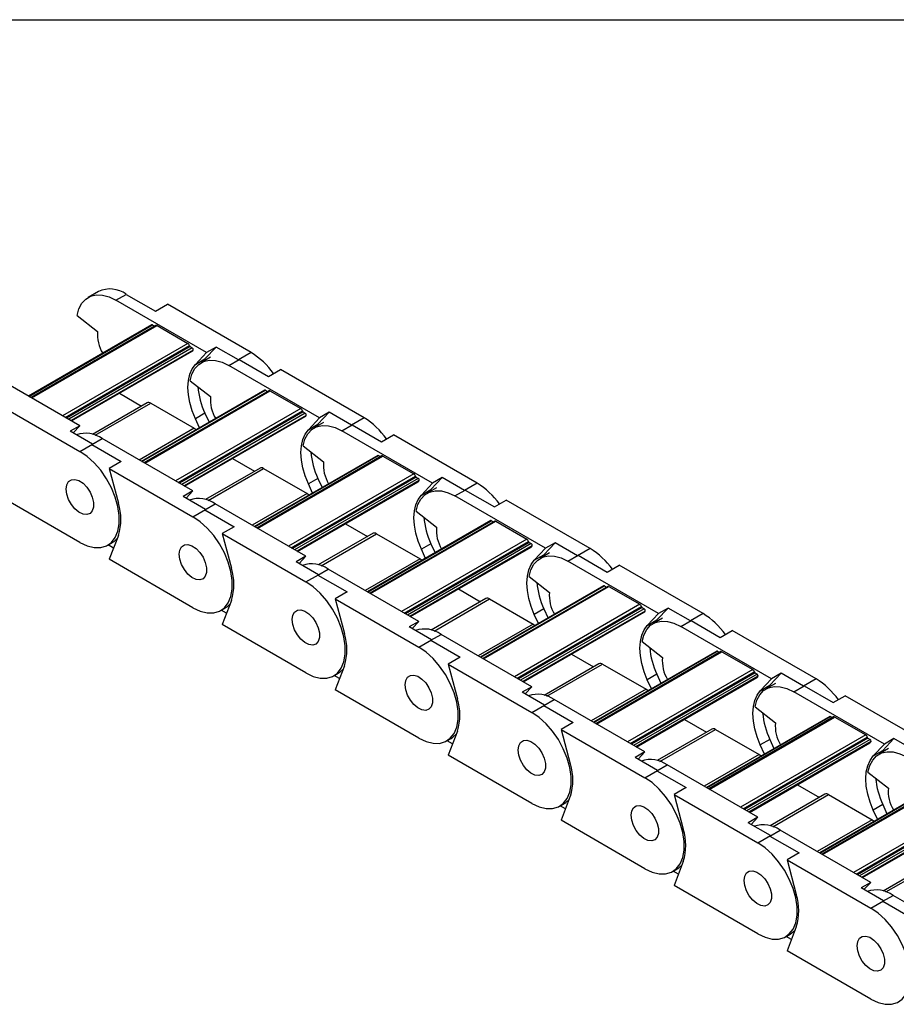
# Model space of a CAD drawing. Header units: millimetres. Extents: x 19 to 819, y 19 to 629.
# Tile 4 of 8: x 601 to 655, y 568 to 629. Entities that reach past the tile are written whole.
import ezdxf

# ---------------------------------------------------------------- set-up
doc = ezdxf.new("R2010")
doc.units = ezdxf.units.MM
doc.header["$LTSCALE"] = 3
doc.layers.add('TEXT', color=140, linetype='Continuous', lineweight=25)

msp = doc.modelspace()

# ---------------------------------------------------------------- linework, layer by layer
for p, q in [((605.739, 611.809), (605.103, 611.442)), ((606.828, 611.271), (607.464, 611.638)), ((612.442, 608.03), (606.828, 611.271)), ((607.464, 611.638), (609.274, 610.593)), ((609.274, 610.593), (610.017, 611.022)), ((615.207, 608.026), (610.017, 611.022)), ((604.425, 610.33), (605.689, 609.343)), ((609.053, 609.745), (601.413, 605.334)), ((601.44, 605.319), (609.098, 609.74)), ((609.299, 609.711), (601.566, 605.247)), ((601.61, 605.221), (609.374, 609.703)), ((609.098, 609.74), (609.224, 609.667)), ((609.374, 609.703), (611.283, 608.601)), ((611.283, 608.601), (603.519, 604.119)), ((603.692, 604.019), (611.383, 608.459)), ((611.425, 608.397), (603.767, 603.976)), ((611.559, 608.319), (603.901, 603.899)), ((611.617, 608.183), (604.048, 603.813)), ((604.079, 603.795), (611.55, 608.108)), ((611.425, 608.397), (611.559, 608.319)), ((612.346, 607.633), (613.036, 608.373)), ((613.036, 608.373), (612.442, 608.03)), ((614.422, 607.572), (613.036, 608.373)), ((612.442, 608.03), (611.752, 607.29)), ((611.752, 607.29), (612.346, 607.633)), ((612.697, 607.743), (612.103, 607.4)), ((612.346, 607.633), (612.21, 607.462)), ((613.828, 607.23), (614.465, 607.597)), ((615.207, 608.026), (614.422, 607.572)), ((614.465, 607.597), (616.274, 606.552)), ((619.442, 603.989), (613.828, 607.23)), ((616.274, 606.552), (617.017, 606.981)), ((622.208, 603.984), (617.017, 606.981)), ((604.593, 603.499), (598.979, 606.74)), ((611.426, 606.289), (612.69, 605.302)), ((616.053, 605.703), (608.414, 601.293)), ((608.44, 601.278), (616.098, 605.699)), ((616.299, 605.67), (608.566, 601.205)), ((608.61, 601.18), (616.374, 605.662)), ((616.098, 605.699), (616.224, 605.626)), ((616.374, 605.662), (618.283, 604.56)), ((607.048, 605.509), (608.414, 604.721)), ((599.41, 604.899), (604.601, 601.903)), ((608.756, 604.918), (605.367, 602.962)), ((605.537, 602.907), (608.981, 604.896)), ((608.981, 604.896), (611.675, 603.341)), ((618.283, 604.56), (610.519, 600.078)), ((610.692, 599.978), (618.384, 604.418)), ((618.425, 604.355), (610.767, 599.935)), ((618.559, 604.278), (610.901, 599.857)), ((618.617, 604.142), (611.048, 599.772)), ((611.08, 599.754), (618.55, 604.067)), ((612.346, 604.275), (611.752, 603.932)), ((612.006, 603.367), (611.752, 603.932)), ((612.346, 604.275), (612.6, 603.71)), ((618.425, 604.355), (618.559, 604.278)), ((619.442, 603.989), (618.752, 603.249)), ((619.346, 603.592), (620.036, 604.332)), ((620.036, 604.332), (619.442, 603.989)), ((621.423, 603.531), (620.036, 604.332)), ((622.208, 603.984), (621.423, 603.531)), ((604.593, 603.499), (603.999, 603.156)), ((604.177, 603.053), (604.593, 603.499)), ((611.675, 603.341), (608.271, 601.376)), ((618.752, 603.249), (619.346, 603.592)), ((619.698, 603.702), (619.104, 603.359)), ((619.346, 603.592), (619.21, 603.421)), ((620.829, 603.188), (621.465, 603.556)), ((626.443, 599.948), (620.829, 603.188)), ((621.465, 603.556), (623.275, 602.511)), ((605.385, 602.356), (603.999, 603.156)), ((605.343, 602.331), (605.979, 602.699)), ((611.593, 599.458), (605.979, 602.699)), ((623.275, 602.511), (624.017, 602.94)), ((629.208, 599.943), (624.017, 602.94)), ((604.601, 601.903), (605.385, 602.356)), ((605.343, 602.331), (607.153, 601.286)), ((618.426, 602.247), (619.69, 601.26)), ((614.049, 601.468), (615.415, 600.68)), ((623.053, 601.662), (615.414, 597.252)), ((615.44, 597.237), (623.098, 601.658)), ((623.299, 601.628), (615.566, 597.164)), ((615.61, 597.139), (623.374, 601.621)), ((623.098, 601.658), (623.224, 601.585)), ((623.374, 601.621), (625.283, 600.519)), ((607.153, 601.286), (606.41, 600.858)), ((606.41, 600.858), (611.601, 597.861)), ((606.41, 600.858), (606.983, 598.712)), ((615.756, 600.877), (612.368, 598.921)), ((612.537, 598.866), (615.981, 600.855)), ((615.981, 600.855), (618.676, 599.299)), ((625.283, 600.519), (617.519, 596.037)), ((617.693, 595.937), (625.384, 600.377)), ((625.426, 600.314), (617.768, 595.893)), ((625.559, 600.237), (617.901, 595.816)), ((619.346, 600.234), (618.752, 599.891)), ((619.346, 600.234), (619.6, 599.669)), ((625.426, 600.314), (625.559, 600.237)), ((626.346, 599.551), (627.037, 600.29)), ((627.037, 600.29), (626.443, 599.948)), ((628.423, 599.49), (627.037, 600.29)), ((625.618, 600.1), (618.049, 595.731)), ((618.08, 595.713), (625.551, 600.026)), ((619.006, 599.326), (618.752, 599.891)), ((626.443, 599.948), (625.752, 599.208)), ((625.752, 599.208), (626.346, 599.551)), ((626.698, 599.661), (626.104, 599.318)), ((626.346, 599.551), (626.211, 599.38)), ((629.208, 599.943), (628.423, 599.49)), ((604.601, 596.268), (599.41, 599.265)), ((611.593, 599.458), (610.999, 599.115)), ((612.386, 598.314), (610.999, 599.115)), ((611.177, 599.012), (611.593, 599.458)), ((618.676, 599.299), (615.272, 597.334)), ((627.829, 599.147), (628.465, 599.515)), ((633.443, 595.906), (627.829, 599.147)), ((628.465, 599.515), (630.275, 598.47)), ((611.601, 597.861), (612.386, 598.314)), ((612.343, 598.29), (612.98, 598.657)), ((618.594, 595.416), (612.98, 598.657)), ((630.275, 598.47), (631.018, 598.898)), ((636.208, 595.902), (631.018, 598.898)), ((612.343, 598.29), (614.153, 597.245)), ((625.427, 598.206), (626.69, 597.219)), ((614.153, 597.245), (613.411, 596.817)), ((621.049, 597.427), (622.415, 596.638)), ((630.054, 597.621), (622.414, 593.211)), ((622.441, 593.196), (630.099, 597.616)), ((630.3, 597.587), (622.567, 593.123)), ((622.611, 593.098), (630.375, 597.58)), ((630.099, 597.616), (630.225, 597.544)), ((630.375, 597.58), (632.284, 596.477)), ((606.983, 596.709), (606.41, 595.224)), ((613.411, 596.817), (618.601, 593.82)), ((613.411, 596.817), (613.983, 594.67)), ((622.757, 596.836), (619.368, 594.879)), ((619.537, 594.825), (622.982, 596.813)), ((622.982, 596.813), (625.676, 595.258)), ((606.325, 596.098), (606.601, 596.257)), ((606.681, 595.925), (606.353, 596.114)), ((632.284, 596.477), (624.52, 591.995)), ((624.693, 591.895), (632.384, 596.335)), ((632.426, 596.273), (624.768, 591.852)), ((632.56, 596.196), (624.902, 591.775)), ((632.618, 596.059), (625.049, 591.69)), ((625.08, 591.672), (632.551, 595.985)), ((626.346, 596.193), (625.752, 595.85)), ((626.346, 596.193), (626.6, 595.627)), ((632.426, 596.273), (632.56, 596.196)), ((633.443, 595.906), (632.753, 595.167)), ((633.347, 595.51), (634.037, 596.249)), ((634.037, 596.249), (633.443, 595.906)), ((635.423, 595.449), (634.037, 596.249)), ((636.208, 595.902), (635.423, 595.449)), ((618.594, 595.416), (618, 595.074)), ((618.178, 594.971), (618.594, 595.416)), ((625.676, 595.258), (622.272, 593.293)), ((626.006, 595.284), (625.752, 595.85)), ((632.753, 595.167), (633.347, 595.51)), ((633.698, 595.62), (633.105, 595.277)), ((633.347, 595.51), (633.211, 595.338)), ((634.829, 595.106), (635.466, 595.473)), ((635.466, 595.473), (637.276, 594.429)), ((611.601, 592.227), (606.41, 595.224)), ((619.386, 594.273), (618, 595.074)), ((640.443, 591.865), (634.829, 595.106)), ((637.276, 594.429), (638.018, 594.857)), ((643.209, 591.861), (638.018, 594.857)), ((618.601, 593.82), (619.386, 594.273)), ((619.344, 594.249), (619.98, 594.616)), ((619.344, 594.249), (621.153, 593.204)), ((625.594, 591.375), (619.98, 594.616)), ((632.427, 594.165), (633.691, 593.178)), ((637.054, 593.58), (629.415, 589.17)), ((629.441, 589.154), (637.099, 593.575)), ((637.3, 593.546), (629.567, 589.082)), ((629.611, 589.056), (637.375, 593.538)), ((637.099, 593.575), (637.225, 593.503)), ((637.375, 593.538), (639.284, 592.436)), ((621.153, 593.204), (620.411, 592.775)), ((628.049, 593.386), (629.415, 592.597)), ((613.326, 592.056), (613.602, 592.216)), ((613.983, 592.668), (613.411, 591.182)), ((620.411, 592.775), (625.602, 589.779)), ((620.411, 592.775), (620.983, 590.629)), ((629.757, 592.794), (626.368, 590.838)), ((626.538, 590.784), (629.982, 592.772)), ((629.982, 592.772), (632.676, 591.217)), ((639.284, 592.436), (631.52, 587.954)), ((631.694, 587.854), (639.385, 592.294)), ((639.426, 592.232), (631.768, 587.811)), ((639.426, 592.232), (639.56, 592.155)), ((613.681, 591.884), (613.354, 592.073)), ((639.56, 592.155), (631.902, 587.734)), ((639.618, 592.018), (632.049, 587.649)), ((632.081, 587.631), (639.552, 591.943)), ((633.347, 592.151), (632.753, 591.809)), ((633.007, 591.243), (632.753, 591.809)), ((633.347, 592.151), (633.601, 591.586)), ((640.443, 591.865), (639.753, 591.125)), ((640.347, 591.468), (641.037, 592.208)), ((641.037, 592.208), (640.443, 591.865)), ((642.424, 591.408), (641.037, 592.208)), ((643.209, 591.861), (642.424, 591.408)), ((618.601, 588.186), (613.411, 591.182)), ((625.594, 591.375), (625, 591.032)), ((626.387, 590.232), (625, 591.032)), ((625.178, 590.93), (625.594, 591.375)), ((632.676, 591.217), (629.272, 589.252)), ((639.753, 591.125), (640.347, 591.468)), ((640.699, 591.578), (640.105, 591.236)), ((640.347, 591.468), (640.212, 591.297)), ((641.83, 591.065), (642.466, 591.432)), ((647.444, 587.824), (641.83, 591.065)), ((642.466, 591.432), (644.276, 590.387)), ((626.344, 590.207), (626.98, 590.575)), ((632.594, 587.334), (626.98, 590.575)), ((644.276, 590.387), (645.018, 590.816)), ((650.209, 587.819), (645.018, 590.816)), ((625.602, 589.779), (626.387, 590.232)), ((626.344, 590.207), (628.154, 589.163)), ((639.427, 590.124), (640.691, 589.137)), ((628.154, 589.163), (627.411, 588.734)), ((635.05, 589.345), (636.416, 588.556)), ((644.054, 589.538), (636.415, 585.128)), ((636.442, 585.113), (644.099, 589.534)), ((644.3, 589.505), (636.567, 585.04)), ((636.611, 585.015), (644.375, 589.497)), ((644.099, 589.534), (644.225, 589.461)), ((644.375, 589.497), (646.285, 588.395)), ((620.983, 588.627), (620.411, 587.141)), ((627.411, 588.734), (632.602, 585.738)), ((627.411, 588.734), (627.984, 586.588)), ((636.758, 588.753), (633.369, 586.797)), ((633.538, 586.743), (636.983, 588.731)), ((636.983, 588.731), (639.677, 587.176)), ((620.326, 588.015), (620.602, 588.174)), ((620.681, 587.842), (620.354, 588.031)), ((646.285, 588.395), (638.52, 583.913)), ((638.694, 583.813), (646.385, 588.253)), ((646.427, 588.191), (638.769, 583.77)), ((646.56, 588.113), (638.902, 583.692)), ((646.619, 587.977), (639.05, 583.607)), ((640.347, 588.11), (639.753, 587.767)), ((640.347, 588.11), (640.601, 587.545)), ((646.427, 588.191), (646.56, 588.113)), ((647.348, 587.427), (648.038, 588.167)), ((648.038, 588.167), (647.444, 587.824)), ((649.424, 587.366), (648.038, 588.167)), ((632.594, 587.334), (632, 586.991)), ((632.179, 586.888), (632.594, 587.334)), ((639.081, 583.589), (646.552, 587.902)), ((640.007, 587.202), (639.753, 587.767)), ((647.444, 587.824), (646.754, 587.084)), ((646.754, 587.084), (647.348, 587.427)), ((647.699, 587.537), (647.105, 587.194)), ((647.348, 587.427), (647.212, 587.256)), ((648.83, 587.023), (649.466, 587.391)), ((650.209, 587.819), (649.424, 587.366)), ((649.466, 587.391), (651.276, 586.346)), ((625.602, 584.145), (620.411, 587.141)), ((633.387, 586.191), (632, 586.991)), ((639.677, 587.176), (636.273, 585.211)), ((654.444, 583.783), (648.83, 587.023)), ((651.276, 586.346), (652.019, 586.775)), ((657.209, 583.778), (652.019, 586.775)), ((632.602, 585.738), (633.387, 586.191)), ((633.344, 586.166), (633.981, 586.534)), ((633.344, 586.166), (635.154, 585.122)), ((639.595, 583.293), (633.981, 586.534)), ((646.428, 586.083), (647.692, 585.096)), ((635.154, 585.122), (634.412, 584.693)), ((642.05, 585.303), (643.416, 584.515)), ((651.055, 585.497), (643.416, 581.087)), ((643.442, 581.072), (651.1, 585.493)), ((651.301, 585.463), (643.568, 580.999)), ((643.612, 580.974), (651.376, 585.456)), ((651.1, 585.493), (651.226, 585.42)), ((651.376, 585.456), (653.285, 584.354)), ((627.984, 584.585), (627.411, 583.1)), ((634.412, 584.693), (639.602, 581.696)), ((634.412, 584.693), (634.984, 582.547)), ((643.758, 584.712), (640.369, 582.756)), ((640.538, 582.701), (643.983, 584.69)), ((643.983, 584.69), (646.677, 583.135)), ((653.285, 584.354), (645.521, 579.872)), ((627.326, 583.974), (627.602, 584.133)), ((627.682, 583.801), (627.354, 583.99)), ((645.694, 579.772), (653.386, 584.212)), ((653.427, 584.149), (645.769, 579.728)), ((653.561, 584.072), (645.903, 579.651)), ((653.619, 583.936), (646.05, 579.566)), ((646.082, 579.548), (653.552, 583.861)), ((647.348, 584.069), (646.754, 583.726)), ((647.008, 583.161), (646.754, 583.726)), ((647.348, 584.069), (647.601, 583.504)), ((653.427, 584.149), (653.561, 584.072)), ((654.444, 583.783), (653.754, 583.043)), ((654.348, 583.386), (655.038, 584.126)), ((655.038, 584.126), (654.444, 583.783)), ((656.424, 583.325), (655.038, 584.126)), ((632.602, 580.104), (627.411, 583.1)), ((639.595, 583.293), (639.001, 582.95)), ((639.179, 582.847), (639.595, 583.293)), ((646.677, 583.135), (643.273, 581.169)), ((653.754, 583.043), (654.348, 583.386)), ((654.7, 583.496), (654.106, 583.153)), ((654.348, 583.386), (654.212, 583.215)), ((640.387, 582.15), (639.001, 582.95)), ((640.345, 582.125), (640.981, 582.492)), ((646.595, 579.252), (640.981, 582.492)), ((639.602, 581.696), (640.387, 582.15)), ((640.345, 582.125), (642.155, 581.08)), ((653.428, 582.041), (654.692, 581.054)), ((649.051, 581.262), (650.416, 580.474)), ((658.055, 581.456), (650.416, 577.046)), ((650.442, 577.031), (658.1, 581.452)), ((658.301, 581.422), (650.568, 576.958)), ((650.612, 576.933), (658.376, 581.415)), ((642.155, 581.08), (641.412, 580.652)), ((641.412, 580.652), (646.603, 577.655)), ((641.412, 580.652), (641.984, 578.505)), ((650.758, 580.671), (647.369, 578.714)), ((647.539, 578.66), (650.983, 580.649)), ((650.983, 580.649), (653.677, 579.093)), ((634.327, 579.933), (634.603, 580.092)), ((634.984, 580.544), (634.412, 579.059)), ((660.285, 580.313), (652.521, 575.831)), ((652.695, 575.73), (660.386, 580.171)), ((660.427, 580.108), (652.769, 575.687)), ((660.561, 580.031), (652.903, 575.61)), ((654.348, 580.028), (653.754, 579.685)), ((654.348, 580.028), (654.602, 579.462)), ((634.682, 579.76), (634.355, 579.949)), ((660.619, 579.894), (653.051, 575.525)), ((653.082, 575.507), (660.553, 579.82)), ((654.008, 579.12), (653.754, 579.685)), ((639.602, 576.062), (634.412, 579.059)), ((646.595, 579.252), (646.001, 578.909)), ((647.388, 578.108), (646.001, 578.909)), ((646.179, 578.806), (646.595, 579.252)), ((653.677, 579.093), (650.273, 577.128)), ((647.345, 578.084), (647.982, 578.451)), ((653.595, 575.21), (647.982, 578.451)), ((646.603, 577.655), (647.388, 578.108)), ((647.345, 578.084), (649.155, 577.039)), ((649.155, 577.039), (648.412, 576.61)), ((641.984, 576.503), (641.412, 575.018)), ((648.412, 576.61), (653.603, 573.614)), ((648.412, 576.61), (648.985, 574.464)), ((657.759, 576.63), (654.37, 574.673)), ((654.539, 574.619), (657.984, 576.607)), ((641.327, 575.891), (641.603, 576.051)), ((641.682, 575.719), (641.355, 575.908)), ((653.595, 575.21), (653.001, 574.867)), ((653.18, 574.765), (653.595, 575.21)), ((646.603, 572.021), (641.412, 575.018)), ((654.388, 574.067), (653.001, 574.867)), ((653.603, 573.614), (654.388, 574.067)), ((654.346, 574.043), (654.982, 574.41)), ((654.346, 574.043), (656.155, 572.998)), ((660.596, 571.169), (654.982, 574.41)), ((648.985, 572.462), (648.412, 570.976)), ((648.328, 571.85), (648.603, 572.009)), ((648.683, 571.678), (648.356, 571.866)), ((653.603, 567.98), (648.412, 570.976))]:
    msp.add_line(p, q)
at = {"flags": 128}
for points in [[(604.425, 610.33), (604.536, 610.741), (604.715, 611.082), (604.959, 611.343), (605.26, 611.517), (605.608, 611.598), (605.994, 611.583), (606.404, 611.473), (606.828, 611.271)], [(611.426, 606.289), (611.536, 606.699), (611.716, 607.041), (611.96, 607.302), (612.26, 607.476), (612.609, 607.556), (612.994, 607.541), (613.405, 607.431), (613.828, 607.23)], [(611.752, 603.932), (611.555, 604.43), (611.411, 604.928), (611.323, 605.414), (611.293, 605.876), (611.323, 606.304), (611.411, 606.688), (611.555, 607.02), (611.752, 607.29)], [(611.675, 603.341), (611.737, 603.298), (611.794, 603.245)], [(618.752, 599.891), (618.555, 600.389), (618.411, 600.887), (618.323, 601.372), (618.294, 601.835), (618.323, 602.263), (618.411, 602.647), (618.555, 602.979), (618.752, 603.249)], [(618.426, 602.247), (618.536, 602.658), (618.716, 602.999), (618.96, 603.261), (619.261, 603.435), (619.609, 603.515), (619.994, 603.5), (620.405, 603.39), (620.829, 603.188)], [(604.601, 596.268), (605.049, 596.058), (605.482, 595.95), (605.885, 595.949), (606.244, 596.055), (606.547, 596.264), (606.784, 596.569), (606.947, 596.96), (607.03, 597.423), (607.03, 597.943), (606.947, 598.502), (606.784, 599.08), (606.547, 599.659), (606.244, 600.219), (605.885, 600.739), (605.482, 601.204), (605.049, 601.596), (604.601, 601.903)], [(603.752, 599.575), (603.79, 599.842), (603.899, 600.042), (604.072, 600.157), (604.291, 600.177), (604.537, 600.099), (604.789, 599.932), (605.025, 599.689), (605.223, 599.393), (605.365, 599.069), (605.44, 598.747), (605.44, 598.455), (605.365, 598.219), (605.223, 598.06), (605.025, 597.992), (604.789, 598.021), (604.537, 598.145), (604.291, 598.352), (604.072, 598.625), (603.899, 598.938), (603.79, 599.265), (603.752, 599.575)], [(603.752, 599.575), (603.79, 599.842), (603.899, 600.042), (604.072, 600.157), (604.291, 600.177), (604.537, 600.099), (604.789, 599.932), (605.025, 599.689), (605.223, 599.393), (605.365, 599.069), (605.44, 598.747), (605.44, 598.455), (605.365, 598.219), (605.223, 598.06), (605.025, 597.992), (604.789, 598.021), (604.537, 598.145), (604.291, 598.352), (604.072, 598.625), (603.899, 598.938), (603.79, 599.265), (603.752, 599.575)], [(618.676, 599.299), (618.738, 599.257), (618.795, 599.204)], [(625.752, 595.85), (625.555, 596.348), (625.411, 596.846), (625.324, 597.331), (625.294, 597.794), (625.324, 598.222), (625.411, 598.606), (625.555, 598.937), (625.752, 599.208)], [(625.427, 598.206), (625.537, 598.617), (625.716, 598.958), (625.96, 599.22), (626.261, 599.393), (626.609, 599.474), (626.995, 599.459), (627.405, 599.349), (627.829, 599.147)], [(611.601, 592.227), (612.049, 592.016), (612.482, 591.909), (612.885, 591.908), (613.244, 592.014), (613.548, 592.223), (613.785, 592.528), (613.947, 592.919), (614.03, 593.382), (614.03, 593.902), (613.947, 594.461), (613.785, 595.039), (613.548, 595.618), (613.244, 596.177), (612.885, 596.698), (612.482, 597.162), (612.049, 597.555), (611.601, 597.861)], [(606.601, 596.257), (606.711, 596.329), (606.906, 596.51)], [(610.752, 595.534), (610.79, 595.801), (610.9, 596.001), (611.072, 596.116), (611.291, 596.135), (611.538, 596.058), (611.79, 595.891), (612.025, 595.648), (612.223, 595.352), (612.365, 595.028), (612.44, 594.706), (612.44, 594.414), (612.365, 594.178), (612.223, 594.019), (612.025, 593.951), (611.79, 593.98), (611.538, 594.104), (611.291, 594.311), (611.072, 594.584), (610.9, 594.897), (610.79, 595.224), (610.752, 595.534)], [(610.752, 595.534), (610.79, 595.801), (610.9, 596.001), (611.072, 596.116), (611.291, 596.135), (611.538, 596.058), (611.79, 595.891), (612.025, 595.648), (612.223, 595.352), (612.365, 595.028), (612.44, 594.706), (612.44, 594.414), (612.365, 594.178), (612.223, 594.019), (612.025, 593.951), (611.79, 593.98), (611.538, 594.104), (611.291, 594.311), (611.072, 594.584), (610.9, 594.897), (610.79, 595.224), (610.752, 595.534)], [(625.676, 595.258), (625.738, 595.215), (625.795, 595.162)], [(632.427, 594.165), (632.537, 594.576), (632.717, 594.917), (632.961, 595.178), (633.261, 595.352), (633.61, 595.433), (633.995, 595.418), (634.406, 595.308), (634.829, 595.106)], [(632.753, 591.809), (632.556, 592.307), (632.412, 592.804), (632.324, 593.29), (632.294, 593.752), (632.324, 594.181), (632.412, 594.565), (632.556, 594.896), (632.753, 595.167)], [(618.601, 588.186), (619.05, 587.975), (619.483, 587.867), (619.886, 587.867), (620.245, 587.972), (620.548, 588.182), (620.785, 588.487), (620.948, 588.878), (621.03, 589.341), (621.03, 589.861), (620.948, 590.419), (620.785, 590.998), (620.548, 591.577), (620.245, 592.136), (619.886, 592.657), (619.483, 593.121), (619.05, 593.513), (618.601, 593.82)], [(613.602, 592.216), (613.711, 592.288), (613.906, 592.469)], [(617.753, 591.493), (617.79, 591.76), (617.9, 591.96), (618.072, 592.075), (618.291, 592.094), (618.538, 592.017), (618.79, 591.849), (619.026, 591.607), (619.223, 591.31), (619.366, 590.987), (619.44, 590.665), (619.44, 590.373), (619.366, 590.137), (619.223, 589.977), (619.026, 589.91), (618.79, 589.939), (618.538, 590.063), (618.291, 590.27), (618.072, 590.542), (617.9, 590.856), (617.79, 591.182), (617.753, 591.493)], [(617.753, 591.493), (617.79, 591.76), (617.9, 591.96), (618.072, 592.075), (618.291, 592.094), (618.538, 592.017), (618.79, 591.849), (619.026, 591.607), (619.223, 591.31), (619.366, 590.987), (619.44, 590.665), (619.44, 590.373), (619.366, 590.137), (619.223, 589.977), (619.026, 589.91), (618.79, 589.939), (618.538, 590.063), (618.291, 590.27), (618.072, 590.542), (617.9, 590.856), (617.79, 591.182), (617.753, 591.493)], [(632.676, 591.217), (632.738, 591.174), (632.796, 591.121)], [(639.753, 587.767), (639.556, 588.265), (639.412, 588.763), (639.324, 589.249), (639.295, 589.711), (639.324, 590.139), (639.412, 590.524), (639.556, 590.855), (639.753, 591.125)], [(639.427, 590.124), (639.537, 590.535), (639.717, 590.876), (639.961, 591.137), (640.262, 591.311), (640.61, 591.391), (640.995, 591.376), (641.406, 591.266), (641.83, 591.065)], [(625.602, 584.145), (626.05, 583.934), (626.483, 583.826), (626.886, 583.825), (627.245, 583.931), (627.548, 584.14), (627.785, 584.445), (627.948, 584.836), (628.031, 585.3), (628.031, 585.819), (627.948, 586.378), (627.785, 586.957), (627.548, 587.536), (627.245, 588.095), (626.886, 588.616), (626.483, 589.08), (626.05, 589.472), (625.602, 589.779)], [(620.602, 588.174), (620.712, 588.246), (620.907, 588.428)], [(624.753, 587.452), (624.791, 587.719), (624.901, 587.919), (625.073, 588.033), (625.292, 588.053), (625.538, 587.976), (625.79, 587.808), (626.026, 587.565), (626.224, 587.269), (626.366, 586.946), (626.441, 586.623), (626.441, 586.331), (626.366, 586.095), (626.224, 585.936), (626.026, 585.868), (625.79, 585.898), (625.538, 586.021), (625.292, 586.229), (625.073, 586.501), (624.901, 586.815), (624.791, 587.141), (624.753, 587.452)], [(624.753, 587.452), (624.791, 587.719), (624.901, 587.919), (625.073, 588.033), (625.292, 588.053), (625.538, 587.976), (625.79, 587.808), (626.026, 587.565), (626.224, 587.269), (626.366, 586.946), (626.441, 586.623), (626.441, 586.331), (626.366, 586.095), (626.224, 585.936), (626.026, 585.868), (625.79, 585.898), (625.538, 586.021), (625.292, 586.229), (625.073, 586.501), (624.901, 586.815), (624.791, 587.141), (624.753, 587.452)], [(646.428, 586.083), (646.538, 586.493), (646.717, 586.835), (646.961, 587.096), (647.262, 587.27), (647.61, 587.35), (647.996, 587.335), (648.406, 587.225), (648.83, 587.023)], [(639.677, 587.176), (639.739, 587.133), (639.796, 587.08)], [(646.754, 583.726), (646.557, 584.224), (646.412, 584.722), (646.325, 585.207), (646.295, 585.67), (646.325, 586.098), (646.412, 586.482), (646.557, 586.814), (646.754, 587.084)], [(632.602, 580.104), (633.05, 579.893), (633.483, 579.785), (633.886, 579.784), (634.245, 579.89), (634.549, 580.099), (634.786, 580.404), (634.948, 580.795), (635.031, 581.258), (635.031, 581.778), (634.948, 582.337), (634.786, 582.916), (634.549, 583.494), (634.245, 584.054), (633.886, 584.574), (633.483, 585.039), (633.05, 585.431), (632.602, 585.738)], [(627.602, 584.133), (627.712, 584.205), (627.907, 584.386)], [(631.753, 583.41), (631.791, 583.677), (631.901, 583.877), (632.073, 583.992), (632.292, 584.012), (632.539, 583.934), (632.791, 583.767), (633.026, 583.524), (633.224, 583.228), (633.366, 582.904), (633.441, 582.582), (633.441, 582.29), (633.366, 582.054), (633.224, 581.895), (633.026, 581.827), (632.791, 581.856), (632.539, 581.98), (632.292, 582.187), (632.073, 582.46), (631.901, 582.773), (631.791, 583.1), (631.753, 583.41)], [(631.753, 583.41), (631.791, 583.677), (631.901, 583.877), (632.073, 583.992), (632.292, 584.012), (632.539, 583.934), (632.791, 583.767), (633.026, 583.524), (633.224, 583.228), (633.366, 582.904), (633.441, 582.582), (633.441, 582.29), (633.366, 582.054), (633.224, 581.895), (633.026, 581.827), (632.791, 581.856), (632.539, 581.98), (632.292, 582.187), (632.073, 582.46), (631.901, 582.773), (631.791, 583.1), (631.753, 583.41)], [(646.677, 583.135), (646.739, 583.092), (646.796, 583.039)], [(653.428, 582.041), (653.538, 582.452), (653.718, 582.793), (653.962, 583.055), (654.262, 583.228), (654.611, 583.309), (654.996, 583.294), (655.407, 583.184), (655.83, 582.982)], [(653.754, 579.685), (653.557, 580.183), (653.413, 580.681), (653.325, 581.166), (653.295, 581.629), (653.325, 582.057), (653.413, 582.441), (653.557, 582.772), (653.754, 583.043)], [(639.602, 576.062), (640.051, 575.851), (640.484, 575.744), (640.887, 575.743), (641.246, 575.849), (641.549, 576.058), (641.786, 576.363), (641.949, 576.754), (642.031, 577.217), (642.031, 577.737), (641.949, 578.296), (641.786, 578.874), (641.549, 579.453), (641.246, 580.012), (640.887, 580.533), (640.484, 580.997), (640.051, 581.39), (639.602, 581.696)], [(634.603, 580.092), (634.712, 580.164), (634.907, 580.345)], [(638.754, 579.369), (638.792, 579.636), (638.901, 579.836), (639.073, 579.951), (639.292, 579.97), (639.539, 579.893), (639.791, 579.726), (640.027, 579.483), (640.224, 579.187), (640.367, 578.863), (640.441, 578.541), (640.441, 578.249), (640.367, 578.013), (640.224, 577.854), (640.027, 577.786), (639.791, 577.815), (639.539, 577.939), (639.292, 578.146), (639.073, 578.419), (638.901, 578.732), (638.792, 579.059), (638.754, 579.369)], [(638.754, 579.369), (638.792, 579.636), (638.901, 579.836), (639.073, 579.951), (639.292, 579.97), (639.539, 579.893), (639.791, 579.726), (640.027, 579.483), (640.224, 579.187), (640.367, 578.863), (640.441, 578.541), (640.441, 578.249), (640.367, 578.013), (640.224, 577.854), (640.027, 577.786), (639.791, 577.815), (639.539, 577.939), (639.292, 578.146), (639.073, 578.419), (638.901, 578.732), (638.792, 579.059), (638.754, 579.369)], [(653.677, 579.093), (653.739, 579.05), (653.797, 578.998)], [(646.603, 572.021), (647.051, 571.81), (647.484, 571.703), (647.887, 571.702), (648.246, 571.808), (648.549, 572.017), (648.786, 572.322), (648.949, 572.713), (649.032, 573.176), (649.032, 573.696), (648.949, 574.255), (648.786, 574.833), (648.549, 575.412), (648.246, 575.971), (647.887, 576.492), (647.484, 576.956), (647.051, 577.348), (646.603, 577.655)], [(641.603, 576.051), (641.713, 576.123), (641.908, 576.304)], [(645.754, 575.328), (645.792, 575.595), (645.902, 575.795), (646.074, 575.91), (646.293, 575.929), (646.539, 575.852), (646.792, 575.684), (647.027, 575.442), (647.225, 575.146), (647.367, 574.822), (647.442, 574.5), (647.442, 574.208), (647.367, 573.972), (647.225, 573.813), (647.027, 573.745), (646.792, 573.774), (646.539, 573.898), (646.293, 574.105), (646.074, 574.377), (645.902, 574.691), (645.792, 575.017), (645.754, 575.328)], [(645.754, 575.328), (645.792, 575.595), (645.902, 575.795), (646.074, 575.91), (646.293, 575.929), (646.539, 575.852), (646.792, 575.684), (647.027, 575.442), (647.225, 575.146), (647.367, 574.822), (647.442, 574.5), (647.442, 574.208), (647.367, 573.972), (647.225, 573.813), (647.027, 573.745), (646.792, 573.774), (646.539, 573.898), (646.293, 574.105), (646.074, 574.377), (645.902, 574.691), (645.792, 575.017), (645.754, 575.328)], [(653.603, 567.98), (654.051, 567.769), (654.484, 567.661), (654.887, 567.66), (655.247, 567.766), (655.55, 567.975), (655.787, 568.281), (655.949, 568.671), (656.032, 569.135), (656.032, 569.655), (655.949, 570.213), (655.787, 570.792), (655.55, 571.371), (655.247, 571.93), (654.887, 572.451), (654.484, 572.915), (654.051, 573.307), (653.603, 573.614)], [(648.603, 572.009), (648.713, 572.082), (648.908, 572.263)], [(652.755, 571.287), (652.792, 571.554), (652.902, 571.754), (653.074, 571.868), (653.293, 571.888), (653.54, 571.811), (653.792, 571.643), (654.027, 571.401), (654.225, 571.104), (654.368, 570.781), (654.442, 570.459), (654.442, 570.167), (654.368, 569.93), (654.225, 569.771), (654.027, 569.703), (653.792, 569.733), (653.54, 569.856), (653.293, 570.064), (653.074, 570.336), (652.902, 570.65), (652.792, 570.976), (652.755, 571.287)], [(652.755, 571.287), (652.792, 571.554), (652.902, 571.754), (653.074, 571.868), (653.293, 571.888), (653.54, 571.811), (653.792, 571.643), (654.027, 571.401), (654.225, 571.104), (654.368, 570.781), (654.442, 570.459), (654.442, 570.167), (654.368, 569.93), (654.225, 569.771), (654.027, 569.703), (653.792, 569.733), (653.54, 569.856), (653.293, 570.064), (653.074, 570.336), (652.902, 570.65), (652.792, 570.976), (652.755, 571.287)]]:
    msp.add_lwpolyline(points, dxfattribs=at)
for centre, radius, start, end in [((606.459, 610.281), 1.689, 53.47043, 115.21911), ((607.869, 609.139), 2.189, 174.64923, 211.7582), ((609.071, 609.705), 0.0435, 52.99098, 115.69856), ((609.33, 609.644), 0.0737, 53.57906, 115.11048), ((611.155, 608.404), 0.235, 13.5615, 57.08689), ((611.476, 608.476), 0.094, 190.06348, 237.07143), ((611.465, 608.252), 0.167, 300.7196, 335.6865), ((611.496, 608.212), 0.124, 346.40708, 59.8967), ((612.721, 603.984), 4.745, 35.40882, 58.39982), ((616.902, 606.393), 5.025, 185.42247, 204.9296), ((616.072, 605.664), 0.0435, 52.99098, 115.69856), ((616.33, 605.603), 0.0737, 53.57906, 115.11048), ((614.869, 605.098), 2.189, 174.64923, 211.7582), ((608.849, 604.712), 0.226, 54.38242, 114.30712), ((618.155, 604.363), 0.235, 13.5615, 57.08689), ((618.476, 604.434), 0.094, 190.06348, 237.07143), ((618.465, 604.21), 0.167, 300.7196, 335.6865), ((618.497, 604.171), 0.124, 346.40708, 59.8967), ((619.721, 599.943), 4.745, 35.40882, 58.39982), ((604.956, 601.287), 1.744, 54.07185, 109.15823), ((623.903, 602.352), 5.025, 185.42247, 204.9296), ((623.072, 601.623), 0.0435, 52.99098, 115.69856), ((623.331, 601.562), 0.0737, 53.57906, 115.11048), ((615.85, 600.671), 0.226, 54.38242, 114.30712), ((621.869, 601.056), 2.189, 174.64923, 211.7582), ((625.156, 600.322), 0.235, 13.5615, 57.08689), ((625.477, 600.393), 0.094, 190.06348, 237.07143), ((625.497, 600.13), 0.124, 346.40708, 59.8967), ((625.466, 600.169), 0.167, 300.7196, 335.6865), ((626.721, 595.902), 4.745, 35.40882, 58.39982), ((611.957, 597.245), 1.744, 54.07185, 109.15823), ((603.806, 597.71), 3.331, 342.50572, 17.49428), ((630.903, 598.311), 5.025, 185.42247, 204.9296), ((628.87, 597.015), 2.189, 174.64923, 211.7582), ((630.073, 597.582), 0.0435, 52.99098, 115.69856), ((630.331, 597.52), 0.0737, 53.57906, 115.11048), ((622.85, 596.629), 0.226, 54.38242, 114.30712), ((632.156, 596.28), 0.235, 13.5615, 57.08689), ((632.477, 596.352), 0.094, 190.06348, 237.07143), ((632.466, 596.128), 0.167, 300.7196, 335.6865), ((632.497, 596.088), 0.124, 346.40708, 59.8967), ((633.722, 591.86), 4.745, 35.40882, 58.39982), ((610.807, 593.669), 3.331, 342.50572, 17.49428), ((618.957, 593.204), 1.744, 54.07185, 109.15823), ((637.904, 594.27), 5.025, 185.42247, 204.9296), ((637.073, 593.54), 0.0435, 52.99098, 115.69856), ((637.331, 593.479), 0.0737, 53.57906, 115.11048), ((635.87, 592.974), 2.189, 174.64923, 211.7582), ((629.85, 592.588), 0.226, 54.38242, 114.30712), ((639.157, 592.239), 0.235, 13.5615, 57.08689), ((639.477, 592.311), 0.094, 190.06348, 237.07143), ((639.466, 592.087), 0.167, 300.7196, 335.6865), ((639.498, 592.047), 0.124, 346.40708, 59.8967), ((640.722, 587.819), 4.745, 35.40882, 58.39982), ((617.807, 589.628), 3.331, 342.50572, 17.49428), ((625.957, 589.163), 1.744, 54.07185, 109.15823), ((644.904, 590.228), 5.025, 185.42247, 204.9296), ((644.073, 589.499), 0.0435, 52.99098, 115.69856), ((644.332, 589.438), 0.0737, 53.57906, 115.11048), ((636.851, 588.547), 0.226, 54.38242, 114.30712), ((642.871, 588.933), 2.189, 174.64923, 211.7582), ((646.157, 588.198), 0.235, 13.5615, 57.08689), ((646.478, 588.269), 0.094, 190.06348, 237.07143), ((646.467, 588.046), 0.167, 300.7196, 335.6865), ((646.498, 588.006), 0.124, 346.40708, 59.8967), ((647.723, 583.778), 4.745, 35.40882, 58.39982), ((632.958, 585.122), 1.744, 54.07185, 109.15823), ((624.807, 585.587), 3.331, 342.50572, 17.49428), ((651.904, 586.187), 5.025, 185.42247, 204.9296), ((651.074, 585.458), 0.0435, 52.99098, 115.69856), ((649.871, 584.891), 2.189, 174.64923, 211.7582), ((651.332, 585.397), 0.0737, 53.57906, 115.11048), ((643.851, 584.506), 0.226, 54.38242, 114.30712), ((653.157, 584.157), 0.235, 13.5615, 57.08689), ((653.478, 584.228), 0.094, 190.06348, 237.07143), ((653.467, 584.004), 0.167, 300.7196, 335.6865), ((653.499, 583.965), 0.124, 346.40708, 59.8967), ((631.808, 581.545), 3.331, 342.50572, 17.49428), ((639.958, 581.081), 1.744, 54.07185, 109.15823), ((658.905, 582.146), 5.025, 185.42247, 204.9296), ((650.851, 580.465), 0.226, 54.38242, 114.30712), ((656.871, 580.85), 2.189, 174.64923, 211.7582), ((638.808, 577.504), 3.331, 342.50572, 17.49428), ((646.958, 577.039), 1.744, 54.07185, 109.15823), ((653.959, 572.998), 1.744, 54.07185, 109.15823), ((645.808, 573.463), 3.331, 342.50572, 17.49428)]:
    msp.add_arc(centre, radius, start, end)
at = {"layer": 'TEXT'}
msp.add_line((19.05, 628.65), (819.15, 628.65), dxfattribs=at)

doc.saveas('drawing.dxf')
